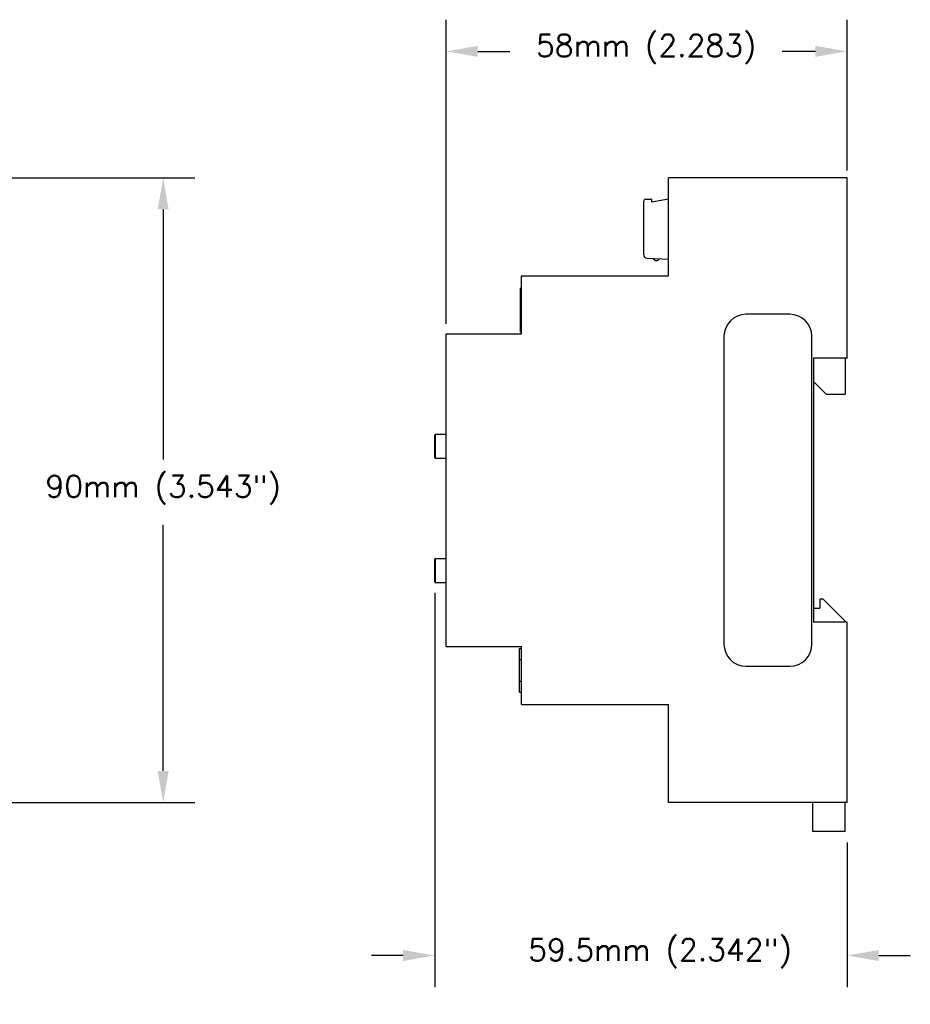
# Model space of a CAD drawing. Header units: inches. Extents: x 1.2 to 14.7, y 0.2 to 10.
# Tile 16 of 16: x 9.6 to 14.7, y 4.4 to 10. Entities that reach past the tile are written whole.
import ezdxf

# ---------------------------------------------------------------- set-up
doc = ezdxf.new("R2010")
doc.units = ezdxf.units.IN
doc.header["$LTSCALE"] = 0.935
doc.header["$MEASUREMENT"] = 0
doc.header["$PDMODE"] = 3
doc.header["$PDSIZE"] = 0.3125
doc.layers.get('0').update_dxf_attribs({"linetype": 'CONTINUOUS'})
doc.layers.get('Defpoints').update_dxf_attribs({"linetype": 'CONTINUOUS'})
doc.layers.add('A', color=1, linetype='CONTINUOUS')
doc.layers.add('DIMS', color=5, linetype='CONTINUOUS')
doc.styles.get("Standard").update_dxf_attribs({"font": 'SIMPLEX.SHX'})
doc.dimstyles.new('DIMSTYLE_1', dxfattribs={"dimtxt": 0.125, "dimasz": 0.18, "dimexe": 0.18, "dimexo": 0.0625, "dimgap": 0.09, "dimtad": 0, "dimtih": 1, "dimtoh": 1, "dimdec": 3, "dimzin": 4, "dimdsep": 46, "dimtxsty": 'STANDARD', "dimblk": '_FILLED', "dimblk1": '_FILLED', "dimblk2": '_FILLED', "dimcen": 0.09, "dimadec": 0, "dimazin": 0, "dimtp": 0.001, "dimtm": 0.001, "dimtfac": 1, "dimtdec": 3, "dimtofl": 0, "dimtmove": 0, "dimatfit": 3, "dimldrblk": '_FILLED', "dimfxl": 1, "dimtolj": 1, "dimtzin": 4, "dimarcsym": 0})

# ---------------------------------------------------------------- blocks, each defined once
blk = doc.blocks.new('_FILLED')
at = {"color": 0, "linetype": 'ByBlock'}
blk.add_solid([(0, 0), (-1, 0.1736), (-1, -0.1736)], dxfattribs=at)
blk = doc.blocks.new('*D1')
at = {"layer": 'Defpoints', "color": 0}
for p in [(9.4887, 9.0856), (9.4884, 5.5336), (10.443, 5.5336)]:
    blk.add_point(p, dxfattribs=at)
at = {"layer": 'DIMS', "color": 0, "lineweight": -2}
for p, q in [((9.5512, 9.0856), (10.623, 9.0856)), ((10.443, 8.9056), (10.443, 7.4842)), ((10.443, 5.7136), (10.443, 7.1137)), ((9.5509, 5.5336), (10.623, 5.5336))]:
    blk.add_line(p, q, dxfattribs=at)
at = {"layer": 'DIMS', "color": 0, "lineweight": -2, "xscale": 0.18, "yscale": 0.18, "zscale": 0.18}
for p, rotation in [((10.443, 9.0856), 90), ((10.443, 5.5336), 270)]:
    blk.add_blockref('_FILLED', p, dxfattribs=dict(at, rotation=rotation))
at = {"layer": 'DIMS', "color": 0, "insert": (10.443, 7.3942), "char_height": 0.125, "attachment_point": 2}
blk.add_mtext('\\A1;90mm (3.543")', dxfattribs=at)
blk = doc.blocks.new('*D4')
at = {"layer": 'Defpoints', "color": 0}
for p in [(14.3328, 9.8045), (14.3328, 9.0654), (12.0528, 8.1927)]:
    blk.add_point(p, dxfattribs=at)
at = {"layer": 'DIMS', "color": 0, "lineweight": -2}
for p, q in [((12.0528, 8.2552), (12.0528, 9.9845)), ((14.3328, 9.1279), (14.3328, 9.9845)), ((12.2328, 9.8045), (12.4156, 9.8045)), ((14.1528, 9.8045), (13.9646, 9.8045))]:
    blk.add_line(p, q, dxfattribs=at)
at = {"layer": 'DIMS', "color": 0, "lineweight": -2, "xscale": 0.18, "yscale": 0.18, "zscale": 0.18, "rotation": 180}
blk.add_blockref('_FILLED', (12.0528, 9.8045), dxfattribs=at)
at = {"layer": 'DIMS', "color": 0, "lineweight": -2, "xscale": 0.18, "yscale": 0.18, "zscale": 0.18}
blk.add_blockref('_FILLED', (14.3328, 9.8045), dxfattribs=at)
at = {"layer": 'DIMS', "color": 0, "insert": (13.1901, 9.8998), "char_height": 0.125, "attachment_point": 2}
blk.add_mtext('\\A1;58mm (2.283)', dxfattribs=at)
blk = doc.blocks.new('*D5')
at = {"layer": 'Defpoints', "color": 0}
for p in [(11.9877, 6.7894), (14.3328, 5.3691), (14.3328, 4.6646)]:
    blk.add_point(p, dxfattribs=at)
at = {"layer": 'DIMS', "color": 0, "lineweight": -2}
for p, q in [((11.9877, 6.7269), (11.9877, 4.4846)), ((14.3328, 5.3066), (14.3328, 4.4846)), ((11.8077, 4.6646), (11.6277, 4.6646)), ((14.5128, 4.6646), (14.6928, 4.6646))]:
    blk.add_line(p, q, dxfattribs=at)
at = {"layer": 'DIMS', "color": 0, "lineweight": -2, "xscale": 0.18, "yscale": 0.18, "zscale": 0.18}
blk.add_blockref('_FILLED', (11.9877, 4.6646), dxfattribs=at)
at = {"layer": 'DIMS', "color": 0, "lineweight": -2, "xscale": 0.18, "yscale": 0.18, "zscale": 0.18, "rotation": 180}
blk.add_blockref('_FILLED', (14.3328, 4.6646), dxfattribs=at)
at = {"layer": 'DIMS', "color": 0, "insert": (13.2694, 4.7598), "char_height": 0.125, "attachment_point": 2}
blk.add_mtext('\\A1;59.5mm (2.342")', dxfattribs=at)

msp = doc.modelspace()

# ---------------------------------------------------------------- linework, layer by layer
for p, q in [((13.3168, 8.5286), (13.3168, 9.0856)), ((14.3328, 9.0856), (13.3168, 9.0856)), ((14.3328, 8.0596), (14.3328, 9.0856)), ((12.4805, 8.1986), (12.4805, 8.5286)), ((12.4805, 8.5286), (13.3168, 8.5286)), ((12.4755, 8.2086), (12.4755, 8.4586)), ((12.4805, 8.4586), (12.4755, 8.4586)), ((12.4805, 8.3956), (12.4755, 8.3956)), ((14.0078, 8.3096), (13.7578, 8.3096)), ((12.4805, 8.2716), (12.4755, 8.2716)), ((12.0528, 6.4206), (12.0528, 8.1986)), ((12.0528, 8.1986), (12.4805, 8.1986)), ((12.4805, 8.2086), (12.4755, 8.2086)), ((13.6328, 8.1846), (13.6328, 6.4346)), ((14.1328, 6.4346), (14.1328, 8.1846)), ((14.3328, 8.0596), (14.1428, 8.0596)), ((14.1428, 8.0596), (14.1428, 6.5596)), ((14.3218, 8.0596), (14.3218, 7.8566)), ((14.1428, 7.9276), (14.2138, 7.8566)), ((14.2138, 7.8566), (14.3218, 7.8566)), ((14.1968, 6.6896), (14.1778, 6.6896)), ((14.1778, 6.6896), (14.1778, 6.6396)), ((14.3218, 6.5646), (14.1968, 6.6896)), ((14.1428, 6.6396), (14.1778, 6.6396)), ((14.3328, 6.5596), (14.1428, 6.5596)), ((14.3218, 6.5596), (14.3218, 6.5646)), ((14.3328, 5.5336), (14.3328, 6.5596)), ((12.0528, 6.4206), (12.4805, 6.4206)), ((12.4705, 6.4106), (12.4805, 6.4106)), ((12.4705, 6.1606), (12.4705, 6.4106)), ((12.4805, 6.0906), (12.4805, 6.4206)), ((12.4705, 6.3476), (12.4805, 6.3476)), ((13.7578, 6.3096), (14.0078, 6.3096)), ((12.4705, 6.2236), (12.4805, 6.2236)), ((12.4705, 6.1606), (12.4805, 6.1606)), ((12.4805, 6.0906), (13.3168, 6.0906)), ((13.3168, 5.5336), (13.3168, 6.0906)), ((14.3328, 5.5336), (13.3168, 5.5336)), ((14.1388, 5.3696), (14.1388, 5.5336)), ((14.3218, 5.3696), (14.3218, 5.5336)), ((14.3218, 5.3696), (14.1388, 5.3696))]:
    msp.add_line(p, q)
for centre, start, end in [((13.7578, 8.1846), 90, 180), ((14.0078, 8.1846), 0, 90), ((13.7578, 6.4346), 180, 270), ((14.0078, 6.4346), 270, 360)]:
    msp.add_arc(centre, 0.125, start, end)
at = {"layer": 'A'}
for p, q in [((13.1879, 8.9642), (13.2234, 8.9642)), ((13.3168, 8.9643), (13.2234, 8.9478)), ((13.2234, 8.9478), (13.2234, 8.9642)), ((13.1761, 8.6478), (13.1761, 8.9524)), ((13.1951, 8.6281), (13.3168, 8.6238)), ((11.9878, 7.4961), (11.9878, 7.6231)), ((11.9928, 7.4911), (11.9928, 7.6281)), ((11.9928, 7.6281), (12.0528, 7.6281)), ((11.9928, 7.4911), (12.0528, 7.4911)), ((11.9877, 6.7891), (11.9877, 6.9161)), ((11.9927, 6.7841), (11.9927, 6.9211)), ((11.9927, 6.9211), (12.0528, 6.9211)), ((11.9927, 6.7841), (12.0528, 6.7841))]:
    msp.add_line(p, q, dxfattribs=at)
for centre, radius, start, end in [((13.1879, 8.9524), 0.0118, 90, 180), ((13.1958, 8.6478), 0.0197, 180, 268), ((13.249, 8.6347), 0.0197, 203.5782, 332.4218), ((11.9928, 7.6231), 0.005, 90, 180), ((11.9928, 7.4961), 0.005, 180, 270), ((11.9927, 6.9161), 0.005, 90, 180), ((11.9927, 6.7891), 0.005, 180, 270)]:
    msp.add_arc(centre, radius, start, end, dxfattribs=at)

# ---------------------------------------------------------------- dimensions: what is measured, and where the dimension line sits
at = {"layer": 'DIMS'}
for base, p1, p2, text, picture, middle in [((14.3328, 9.8045), (12.0528, 8.1927), (14.3328, 9.0654), '58mm (2.283)', '*D4', (13.1901, 9.8045)), ((14.3328, 4.6646), (11.9877, 6.7894), (14.3328, 5.3691), '59.5mm (2.342")', '*D5', (13.2694, 4.6646))]:
    dim = msp.add_linear_dim(base=base, p1=p1, p2=p2, text=text, dimstyle='DIMSTYLE_1', dxfattribs=at)
    dim.commit()
    dim.dimension.update_dxf_attribs({"geometry": picture, "text_midpoint": middle, "dimtype": 160})
dim = msp.add_linear_dim(base=(10.443, 5.5336), p1=(9.4887, 9.0856), p2=(9.4884, 5.5336), angle=270, text='90mm (3.543")', dimstyle='DIMSTYLE_1', dxfattribs=at)
dim.commit()
dim.dimension.update_dxf_attribs({"geometry": '*D1', "text_midpoint": (10.443, 7.299), "dimtype": 160})

doc.saveas('drawing.dxf')
